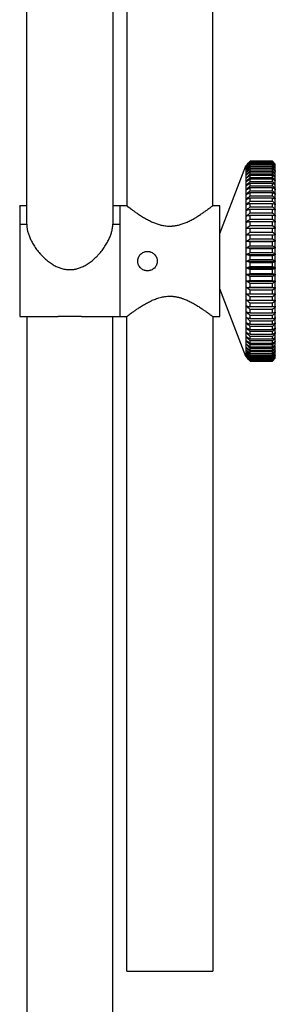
# Paper-space layout '_Superior' of a CAD drawing. Header units: millimetres. Extents: x 269 to 519, y 109 to 705.
# Tile 2 of 3: x 367 to 413, y 350 to 528. Entities that reach past the tile are written whole.
import ezdxf

# ---------------------------------------------------------------- set-up
doc = ezdxf.new("R2010")
doc.units = ezdxf.units.MM

psp = doc.layouts.new('_Superior')

# ---------------------------------------------------------------- linework, layer by layer
at = {"color": 7, "linetype": 'Continuous', "lineweight": 25}
for p, q in [((386.58, 693.1), (386.58, 494.1)), ((402.08, 494.1), (402.08, 693.1)), ((368.58, 490.79), (368.58, 584.47)), ((384.08, 584.47), (384.08, 490.79)), ((403.33, 489.1), (408.01, 501.29)), ((408.83, 502.1), (408.01, 501.29)), ((408.15, 501.16), (408.01, 501.02)), ((412.83, 502.1), (408.83, 502.1)), ((408.83, 502.1), (412.83, 502.1)), ((412.83, 502.08), (408.83, 502.08)), ((408.83, 502.03), (412.83, 502.03)), ((412.83, 501.97), (408.83, 501.97)), ((408.83, 501.87), (412.83, 501.87)), ((412.83, 501.78), (408.83, 501.78)), ((408.83, 501.63), (412.83, 501.63)), ((412.83, 501.5), (408.83, 501.5)), ((408.83, 501.3), (412.83, 501.3)), ((412.83, 501.13), (408.83, 501.13)), ((408.83, 500.89), (412.83, 500.89)), ((412.83, 500.68), (408.83, 500.68)), ((412.83, 502.1), (412.83, 502.1)), ((412.83, 502.1), (413.33, 501.59)), ((413.33, 501.59), (412.83, 502.08)), ((412.83, 502.03), (413.33, 501.51)), ((413.33, 501.5), (412.83, 501.97)), ((412.83, 501.87), (413.33, 501.35)), ((413.33, 501.32), (412.83, 501.78)), ((412.83, 501.63), (413.33, 501.1)), ((413.33, 501.06), (412.83, 501.5)), ((412.83, 501.3), (413.33, 500.77)), ((413.33, 500.72), (412.83, 501.13)), ((412.83, 500.89), (413.33, 500.36)), ((413.33, 500.3), (412.83, 500.68)), ((408.83, 500.4), (412.83, 500.4)), ((412.83, 500.15), (408.83, 500.15)), ((408.83, 499.83), (412.83, 499.83)), ((412.83, 499.55), (408.83, 499.55)), ((408.83, 499.18), (412.83, 499.18)), ((412.83, 498.87), (408.83, 498.87)), ((412.83, 500.4), (413.33, 499.86)), ((413.33, 499.79), (412.83, 500.15)), ((412.83, 499.83), (413.33, 499.3)), ((413.33, 499.22), (412.83, 499.55)), ((412.83, 499.18), (413.33, 498.65)), ((413.33, 498.56), (412.83, 498.87)), ((413.33, 500.36), (413.33, 500.27)), ((408.83, 498.46), (412.83, 498.46)), ((412.83, 498.11), (408.83, 498.11)), ((408.83, 497.66), (412.83, 497.66)), ((412.83, 497.29), (408.83, 497.29)), ((412.83, 498.46), (413.33, 497.94)), ((413.33, 497.84), (412.83, 498.11)), ((412.83, 497.66), (413.33, 497.16)), ((413.33, 497.05), (412.83, 497.29)), ((413.33, 498.65), (413.33, 498.57)), ((413.33, 497.16), (413.33, 496.96)), ((408.83, 496.8), (412.83, 496.8)), ((412.83, 496.4), (408.83, 496.4)), ((408.83, 495.88), (412.83, 495.88)), ((412.83, 495.46), (408.83, 495.46)), ((412.83, 496.8), (413.33, 496.31)), ((413.33, 496.2), (412.83, 496.4)), ((412.83, 495.88), (413.33, 495.41)), ((413.33, 495.29), (412.83, 495.46)), ((413.33, 496.31), (413.33, 496.12)), ((413.33, 495.41), (413.33, 495.32)), ((368.58, 494.1), (367.33, 494.1)), ((386.58, 494.1), (384.08, 494.1)), ((403.33, 494.1), (402.08, 494.1)), ((408.83, 494.91), (412.83, 494.91)), ((412.83, 494.45), (408.83, 494.45)), ((408.83, 493.88), (412.83, 493.88)), ((412.83, 493.4), (408.83, 493.4)), ((412.83, 494.91), (413.33, 494.45)), ((413.33, 494.32), (412.83, 494.45)), ((412.83, 493.88), (413.33, 493.44)), ((413.33, 493.31), (412.83, 493.4)), ((413.33, 494.45), (413.33, 494.27)), ((413.33, 493.44), (413.33, 493.27)), ((408.83, 492.8), (412.83, 492.8)), ((412.83, 492.3), (408.83, 492.3)), ((408.83, 491.68), (412.83, 491.68)), ((412.83, 492.8), (413.33, 492.39)), ((413.33, 492.25), (412.83, 492.3)), ((412.83, 491.68), (413.33, 491.29)), ((413.33, 492.39), (413.33, 492.22)), ((367.33, 490.79), (368.58, 490.79)), ((384.08, 490.79), (385.33, 490.79)), ((408.13, 490.02), (413.33, 490.02)), ((412.83, 491.17), (408.83, 491.17)), ((408.83, 490.52), (412.83, 490.52)), ((412.83, 489.99), (408.83, 489.99)), ((413.33, 491.15), (412.83, 491.17)), ((412.83, 490.52), (413.33, 490.16)), ((413.33, 490.01), (412.83, 489.99)), ((413.33, 491.29), (413.33, 491.14)), ((413.33, 490.16), (413.33, 490.01)), ((408.13, 488.87), (413.33, 488.87)), ((408.83, 489.33), (412.83, 489.33)), ((412.83, 488.79), (408.83, 488.79)), ((408.83, 488.12), (412.83, 488.12)), ((412.83, 489.33), (413.33, 489)), ((413.33, 488.85), (412.83, 488.79)), ((412.83, 488.12), (413.33, 487.82)), ((413.33, 489), (413.33, 488.85)), ((408.13, 487.7), (413.33, 487.7)), ((408.13, 486.51), (413.33, 486.51)), ((412.83, 487.57), (408.83, 487.57)), ((408.83, 486.88), (412.83, 486.88)), ((412.83, 486.33), (408.83, 486.33)), ((413.33, 487.66), (412.83, 487.57)), ((412.83, 486.88), (413.33, 486.62)), ((413.33, 486.46), (412.83, 486.33)), ((413.33, 487.82), (413.33, 487.66)), ((413.33, 486.62), (413.33, 486.46)), ((408.13, 485.31), (413.33, 485.31)), ((408.83, 485.64), (412.83, 485.64)), ((412.83, 485.08), (408.83, 485.08)), ((412.83, 485.64), (413.33, 485.4)), ((413.33, 485.24), (412.83, 485.08)), ((413.33, 485.4), (413.33, 485.24)), ((408.13, 484.1), (413.33, 484.1)), ((408.13, 482.89), (413.33, 482.89)), ((408.83, 484.38), (412.83, 484.38)), ((412.83, 483.82), (408.83, 483.82)), ((408.83, 483.12), (412.83, 483.12)), ((412.83, 484.38), (413.33, 484.18)), ((413.33, 484.02), (412.83, 483.82)), ((412.83, 483.12), (413.33, 482.96)), ((413.33, 482.8), (412.83, 482.57)), ((413.33, 484.18), (413.33, 484.02)), ((413.33, 482.96), (413.33, 482.8)), ((408.13, 481.69), (413.33, 481.69)), ((412.83, 482.57), (408.83, 482.57)), ((408.83, 481.87), (412.83, 481.87)), ((412.83, 481.32), (408.83, 481.32)), ((412.83, 481.87), (413.33, 481.74)), ((413.33, 481.59), (412.83, 481.32)), ((413.33, 481.74), (413.33, 481.59)), ((408.13, 480.5), (413.33, 480.5)), ((408.13, 479.33), (413.33, 479.33)), ((408.83, 480.63), (412.83, 480.63)), ((412.83, 480.09), (408.83, 480.09)), ((408.83, 479.41), (412.83, 479.41)), ((412.83, 480.63), (413.33, 480.54)), ((413.33, 480.38), (412.83, 480.09)), ((412.83, 479.41), (413.33, 479.35)), ((413.33, 479.2), (412.83, 478.87)), ((413.33, 480.54), (413.33, 480.38)), ((413.33, 479.35), (413.33, 479.2)), ((408.01, 466.91), (403.33, 479.1)), ((408.13, 478.18), (413.33, 478.18)), ((412.83, 478.87), (408.83, 478.87)), ((408.83, 478.21), (412.83, 478.21)), ((412.83, 477.68), (408.83, 477.68)), ((412.83, 478.21), (413.33, 478.19)), ((413.33, 478.04), (412.83, 477.68)), ((413.33, 478.19), (413.33, 478.04)), ((408.83, 477.04), (412.83, 477.04)), ((412.83, 476.53), (408.83, 476.53)), ((408.83, 475.9), (412.83, 475.9)), ((412.83, 477.04), (413.33, 477.06)), ((413.33, 476.91), (412.83, 476.53)), ((412.83, 475.9), (413.33, 475.96)), ((413.33, 475.81), (412.83, 475.4)), ((413.33, 477.06), (413.33, 476.91)), ((413.33, 475.98), (413.33, 475.81)), ((367.33, 474.1), (374.22, 474.1)), ((368.58, 474.1), (368.58, 219.79)), ((378.42, 474.1), (386.58, 474.1)), ((384.08, 219.79), (384.08, 474.1)), ((386.58, 356.1), (386.58, 474.1)), ((402.08, 474.1), (403.33, 474.1)), ((402.08, 474.1), (402.08, 356.1)), ((412.83, 475.4), (408.83, 475.4)), ((408.83, 474.8), (412.83, 474.8)), ((412.83, 474.33), (408.83, 474.33)), ((412.83, 474.8), (413.33, 474.9)), ((413.33, 474.76), (412.83, 474.33)), ((412.83, 473.75), (413.33, 473.88)), ((413.33, 474.93), (413.33, 474.76)), ((413.33, 473.93), (413.33, 473.75)), ((408.83, 473.75), (412.83, 473.75)), ((412.83, 473.3), (408.83, 473.3)), ((408.83, 472.75), (412.83, 472.75)), ((412.83, 472.32), (408.83, 472.32)), ((413.33, 473.75), (412.83, 473.3)), ((412.83, 472.75), (413.33, 472.91)), ((413.33, 472.79), (412.83, 472.32)), ((413.33, 472.98), (413.33, 472.79)), ((408.83, 471.8), (412.83, 471.8)), ((412.83, 471.4), (408.83, 471.4)), ((408.83, 470.91), (412.83, 470.91)), ((412.83, 470.54), (408.83, 470.54)), ((412.83, 471.8), (413.33, 472)), ((413.33, 471.89), (412.83, 471.4)), ((412.83, 470.91), (413.33, 471.15)), ((413.33, 471.04), (412.83, 470.54)), ((412.83, 470.09), (413.33, 470.36)), ((413.33, 472.08), (413.33, 471.89)), ((413.33, 471.24), (413.33, 471.04)), ((408.83, 470.09), (412.83, 470.09)), ((412.83, 469.75), (408.83, 469.75)), ((408.83, 469.34), (412.83, 469.34)), ((412.83, 469.02), (408.83, 469.02)), ((408.83, 468.65), (412.83, 468.65)), ((413.33, 470.26), (412.83, 469.75)), ((412.83, 469.34), (413.33, 469.64)), ((413.33, 469.55), (412.83, 469.02)), ((412.83, 468.65), (413.33, 468.99)), ((413.33, 468.91), (412.83, 468.37)), ((413.33, 469.62), (413.33, 469.55)), ((408.01, 467.18), (408.15, 467.04)), ((408.01, 466.91), (408.83, 466.1)), ((412.83, 468.37), (408.83, 468.37)), ((408.83, 468.05), (412.83, 468.05)), ((412.83, 467.8), (408.83, 467.8)), ((408.83, 467.52), (412.83, 467.52)), ((412.83, 467.31), (408.83, 467.31)), ((408.83, 467.07), (412.83, 467.07)), ((412.83, 466.9), (408.83, 466.9)), ((412.83, 468.05), (413.33, 468.41)), ((413.33, 468.34), (412.83, 467.8)), ((412.83, 467.52), (413.33, 467.91)), ((413.33, 467.85), (412.83, 467.31)), ((412.83, 467.07), (413.33, 467.48)), ((413.33, 467.43), (412.83, 466.9)), ((412.83, 466.71), (413.33, 467.14)), ((413.33, 467.1), (412.83, 466.57)), ((412.83, 466.43), (413.33, 466.88)), ((413.33, 466.85), (412.83, 466.33)), ((413.33, 467.94), (413.33, 467.85)), ((413.33, 467.17), (413.33, 467.1)), ((408.83, 466.71), (412.83, 466.71)), ((412.83, 466.57), (408.83, 466.57)), ((408.83, 466.43), (412.83, 466.43)), ((412.83, 466.33), (408.83, 466.33)), ((408.83, 466.23), (412.83, 466.23)), ((412.83, 466.17), (408.83, 466.17)), ((408.83, 466.12), (412.83, 466.12)), ((408.83, 466.1), (412.83, 466.1)), ((412.83, 466.1), (408.83, 466.1)), ((412.83, 466.23), (413.33, 466.71)), ((413.33, 466.69), (412.83, 466.17)), ((412.83, 466.12), (413.33, 466.61)), ((413.33, 466.61), (412.83, 466.1)), ((412.83, 466.1), (413.33, 466.6))]:
    psp.add_line(p, q, dxfattribs=at)
for points, knots in [([(408.01, 501.01), (408.01, 501.01), (408.01, 500.91), (408.01, 500.12), (408.01, 498.59), (408.01, 496.34), (408.01, 493.59), (408.01, 490.51), (408.01, 487.31), (408.01, 484.1), (408.01, 480.89), (408.01, 477.69), (408.01, 474.61), (408.01, 471.86), (408.01, 469.62), (408.01, 468.08), (408.01, 467.29), (408.01, 467.19), (408.01, 467.19)], [0, 0, 0, 0, 0.003067, 0.072529, 0.144879, 0.218765, 0.292651, 0.365001, 0.434463, 0.5, 0.565537, 0.634999, 0.707349, 0.781235, 0.855121, 0.927471, 0.996933, 1, 1, 1, 1]), ([(367.33, 494.04), (367.33, 494.06), (367.33, 494.17), (367.33, 493.65), (367.33, 492.56), (367.33, 491.37), (367.33, 490.79)], [0, 0, 0, 0, 0.0623, 0.389833, 0.705549, 1, 1, 1, 1]), ([(385.33, 494.04), (385.33, 494.06), (385.33, 494.17), (385.33, 493.65), (385.33, 492.56), (385.33, 491.37), (385.33, 490.79)], [0, 0, 0, 0, 0.0623, 0.389833, 0.705549, 1, 1, 1, 1]), ([(385.33, 494.1), (385.33, 494.1), (385.33, 494.05), (385.33, 493.82), (385.33, 493.64), (385.33, 493.16), (385.33, 492.84), (385.33, 492.1), (385.33, 491.66), (385.33, 490.68), (385.33, 490.14), (385.33, 489), (385.33, 488.4), (385.33, 487.17), (385.33, 486.54), (385.33, 485.3), (385.33, 484.69), (385.33, 483.51), (385.33, 482.9), (385.33, 481.66), (385.33, 481.04), (385.33, 479.8), (385.33, 479.2), (385.33, 478.06), (385.33, 477.52), (385.33, 476.54), (385.33, 476.1), (385.33, 475.36), (385.33, 475.05), (385.33, 474.56), (385.33, 474.38), (385.33, 474.15), (385.33, 474.1), (385.33, 474.1)], [0, 0, 0, 0, 0.0625, 0.0625, 0.125, 0.125, 0.1875, 0.1875, 0.25, 0.25, 0.3125, 0.3125, 0.375, 0.375, 0.4375, 0.4375, 0.5, 0.5, 0.5625, 0.5625, 0.625, 0.625, 0.6875, 0.6875, 0.75, 0.75, 0.8125, 0.8125, 0.875, 0.875, 0.9375, 0.9375, 1, 1, 1, 1]), ([(386.58, 494.1), (386.58, 494.1), (386.58, 494.1), (386.59, 494.09), (386.61, 494.08), (386.63, 494.06), (386.67, 494.03), (386.71, 494), (386.76, 493.96), (386.81, 493.92), (386.88, 493.87), (386.95, 493.81), (387.03, 493.75), (387.18, 493.64), (387.44, 493.45), (387.84, 493.16), (388.33, 492.81), (388.91, 492.42), (389.58, 492), (390.29, 491.59), (391.01, 491.23), (391.73, 490.92), (392.4, 490.7), (393, 490.55), (393.5, 490.47), (393.91, 490.43), (394.19, 490.42), (394.33, 490.42)], [0, 0, 0, 0, 0.018343, 0.036846, 0.055513, 0.074347, 0.09335, 0.112523, 0.131868, 0.151384, 0.171073, 0.190933, 0.210964, 0.231165, 0.293688, 0.36116, 0.426883, 0.505412, 0.580863, 0.655166, 0.72864, 0.790231, 0.848538, 0.902045, 0.935311, 0.967934, 1, 1, 1, 1]), ([(394.33, 490.42), (394.39, 490.42), (394.53, 490.42), (394.74, 490.43), (394.95, 490.45), (395.15, 490.47), (395.36, 490.5), (395.72, 490.57), (396.25, 490.7), (396.81, 490.88), (397.27, 491.07), (397.76, 491.28), (398.37, 491.59), (399.07, 492), (399.72, 492.41), (400.3, 492.8), (400.8, 493.15), (401.21, 493.44), (401.54, 493.69), (401.78, 493.87), (401.93, 493.99), (402.02, 494.06), (402.07, 494.09), (402.07, 494.1), (402.08, 494.1)], [0, 0, 0, 0, 0.015968, 0.032065, 0.048303, 0.064694, 0.081247, 0.097973, 0.151555, 0.209972, 0.240982, 0.274186, 0.344423, 0.418499, 0.493573, 0.567297, 0.638032, 0.705629, 0.768273, 0.828897, 0.887146, 0.925079, 0.962699, 1, 1, 1, 1]), ([(403.33, 474.1), (403.33, 474.1), (403.33, 474.15), (403.33, 474.38), (403.33, 474.56), (403.33, 475.05), (403.33, 475.36), (403.33, 476.1), (403.33, 476.54), (403.33, 477.52), (403.33, 478.06), (403.33, 479.2), (403.33, 479.8), (403.33, 481.04), (403.33, 481.66), (403.33, 482.9), (403.33, 483.51), (403.33, 484.69), (403.33, 485.3), (403.33, 486.54), (403.33, 487.17), (403.33, 488.4), (403.33, 489), (403.33, 490.14), (403.33, 490.68), (403.33, 491.66), (403.33, 492.1), (403.33, 492.84), (403.33, 493.16), (403.33, 493.64), (403.33, 493.82), (403.33, 494.05), (403.33, 494.1), (403.33, 494.1)], [0, 0, 0, 0, 0.0625, 0.0625, 0.125, 0.125, 0.1875, 0.1875, 0.25, 0.25, 0.3125, 0.3125, 0.375, 0.375, 0.4375, 0.4375, 0.5, 0.5, 0.5625, 0.5625, 0.625, 0.625, 0.6875, 0.6875, 0.75, 0.75, 0.8125, 0.8125, 0.875, 0.875, 0.9375, 0.9375, 1, 1, 1, 1]), ([(367.33, 490.79), (367.33, 490.14), (367.33, 488.79), (367.33, 486.29), (367.33, 483.57), (367.33, 480.88), (367.33, 478.52), (367.33, 476.59), (367.33, 475.15), (367.33, 474.24), (367.33, 474.18), (367.33, 474.16)], [0, 0, 0, 0, 0.107042, 0.221815, 0.340883, 0.459951, 0.574723, 0.681765, 0.788807, 0.90358, 1, 1, 1, 1]), ([(368.58, 490.79), (368.58, 490.73), (368.58, 490.61), (368.59, 490.43), (368.61, 490.24), (368.64, 490.05), (368.67, 489.85), (368.74, 489.51), (368.88, 489.02), (369.12, 488.36), (369.45, 487.67), (369.86, 486.95), (370.37, 486.21), (370.86, 485.59), (371.29, 485.13), (371.73, 484.68), (372.29, 484.18), (373, 483.66), (373.7, 483.24), (374.39, 482.93), (374.98, 482.74), (375.49, 482.64), (375.91, 482.58), (376.19, 482.57), (376.33, 482.57)], [0, 0, 0, 0, 0.01871, 0.037503, 0.056381, 0.075342, 0.094386, 0.113513, 0.17192, 0.232686, 0.295763, 0.36388, 0.434805, 0.508434, 0.551139, 0.583129, 0.656296, 0.725284, 0.788655, 0.847294, 0.901073, 0.934704, 0.967649, 1, 1, 1, 1]), ([(376.33, 482.57), (376.4, 482.57), (376.53, 482.57), (376.74, 482.59), (376.95, 482.61), (377.16, 482.64), (377.37, 482.68), (377.74, 482.76), (378.26, 482.93), (378.95, 483.24), (379.65, 483.66), (380.36, 484.18), (380.91, 484.67), (381.36, 485.12), (381.78, 485.59), (382.29, 486.21), (382.79, 486.95), (383.2, 487.67), (383.53, 488.36), (383.78, 489.02), (383.93, 489.58), (384.02, 490.05), (384.07, 490.43), (384.07, 490.67), (384.08, 490.79)], [0, 0, 0, 0, 0.0161095, 0.0323557, 0.0487509, 0.0653067, 0.0820343, 0.0989439, 0.1527088, 0.2113387, 0.2747045, 0.3436948, 0.4168608, 0.4467112, 0.49155, 0.565186, 0.6361186, 0.7042353, 0.7673199, 0.8280847, 0.8864972, 0.9246634, 0.9624988, 1, 1, 1, 1]), ([(385.33, 490.79), (385.33, 490.14), (385.33, 488.79), (385.33, 486.29), (385.33, 483.57), (385.33, 480.88), (385.33, 478.52), (385.33, 476.59), (385.33, 475.15), (385.33, 474.24), (385.33, 474.18), (385.33, 474.16)], [0, 0, 0, 0, 0.107042, 0.221815, 0.340883, 0.459951, 0.574723, 0.681765, 0.788807, 0.90358, 1, 1, 1, 1]), ([(388.58, 484.1), (388.58, 484.15), (388.58, 484.24), (388.6, 484.38), (388.62, 484.51), (388.66, 484.64), (388.73, 484.84), (388.86, 485.08), (389.08, 485.35), (389.35, 485.57), (389.62, 485.71), (389.87, 485.8), (390.1, 485.84), (390.25, 485.85), (390.33, 485.85)], [0, 0, 0, 0, 0.0504876, 0.1005399, 0.1504538, 0.2005298, 0.2510669, 0.3762605, 0.5011105, 0.6249713, 0.7497378, 0.8333483, 0.9162711, 1, 1, 1, 1]), ([(390.33, 485.85), (390.37, 485.85), (390.46, 485.85), (390.6, 485.83), (390.73, 485.81), (390.86, 485.77), (391.05, 485.7), (391.29, 485.57), (391.56, 485.36), (391.78, 485.09), (391.93, 484.82), (392.02, 484.56), (392.07, 484.33), (392.07, 484.18), (392.08, 484.1)], [0, 0, 0, 0, 0.049657, 0.098724, 0.147506, 0.196309, 0.245438, 0.370478, 0.493626, 0.620363, 0.747795, 0.831318, 0.914911, 1, 1, 1, 1]), ([(390.33, 482.35), (390.28, 482.35), (390.19, 482.35), (390.06, 482.37), (389.92, 482.4), (389.79, 482.43), (389.6, 482.5), (389.36, 482.63), (389.09, 482.85), (388.87, 483.11), (388.72, 483.39), (388.63, 483.64), (388.59, 483.87), (388.58, 484.02), (388.58, 484.1)], [0, 0, 0, 0, 0.04966, 0.098731, 0.147517, 0.196326, 0.24546, 0.370518, 0.493673, 0.620419, 0.747866, 0.831346, 0.914917, 1, 1, 1, 1]), ([(392.08, 484.1), (392.08, 484.05), (392.07, 483.96), (392.06, 483.83), (392.03, 483.69), (391.99, 483.56), (391.92, 483.36), (391.79, 483.12), (391.57, 482.85), (391.31, 482.64), (391.04, 482.49), (390.78, 482.41), (390.56, 482.36), (390.4, 482.35), (390.33, 482.35)], [0, 0, 0, 0, 0.05048, 0.100521, 0.150419, 0.200474, 0.250984, 0.376209, 0.501064, 0.624933, 0.749714, 0.833332, 0.916262, 1, 1, 1, 1]), ([(386.58, 474.1), (386.58, 474.1), (386.58, 474.1), (386.59, 474.11), (386.61, 474.13), (386.64, 474.15), (386.67, 474.17), (386.71, 474.21), (386.76, 474.24), (386.82, 474.29), (386.88, 474.34), (386.95, 474.39), (387.03, 474.45), (387.19, 474.57), (387.44, 474.76), (387.85, 475.05), (388.35, 475.4), (388.93, 475.79), (389.58, 476.2), (390.28, 476.6), (391, 476.97), (391.63, 477.24), (392.17, 477.43), (392.61, 477.56), (393.04, 477.66), (393.47, 477.73), (393.9, 477.77), (394.18, 477.78), (394.33, 477.78)], [0, 0, 0, 0, 0.0188217, 0.0376885, 0.0566112, 0.0756007, 0.0946677, 0.1138226, 0.1330758, 0.1524373, 0.1719172, 0.1915254, 0.2112715, 0.2311654, 0.2952046, 0.3611576, 0.4325121, 0.5054045, 0.5808861, 0.65515, 0.7244742, 0.7902196, 0.8275978, 0.8637265, 0.8988057, 0.9330536, 0.9667034, 1, 1, 1, 1]), ([(394.33, 477.78), (394.4, 477.78), (394.54, 477.78), (394.75, 477.77), (394.97, 477.75), (395.18, 477.72), (395.4, 477.69), (395.61, 477.65), (395.83, 477.61), (396.04, 477.55), (396.26, 477.49), (396.47, 477.43), (396.69, 477.36), (397.08, 477.21), (397.65, 476.97), (398.37, 476.6), (399.07, 476.2), (399.72, 475.8), (400.3, 475.4), (400.8, 475.06), (401.21, 474.76), (401.5, 474.54), (401.7, 474.39), (401.84, 474.28), (401.94, 474.2), (402.02, 474.14), (402.07, 474.11), (402.07, 474.1), (402.08, 474.1)], [0, 0, 0, 0, 0.016601, 0.033258, 0.050002, 0.066864, 0.083874, 0.101061, 0.118455, 0.136083, 0.153972, 0.172147, 0.190632, 0.20945, 0.275317, 0.344686, 0.418829, 0.494184, 0.567161, 0.638606, 0.704609, 0.768699, 0.808364, 0.847476, 0.886113, 0.924357, 0.962291, 1, 1, 1, 1]), ([(376.33, 474.11), (375.9, 474.11), (375.17, 474.11), (374.5, 474.1), (374.22, 474.1)], [0, 0, 0, 0, 0.582055, 1, 1, 1, 1]), ([(378.42, 474.1), (378.16, 474.1), (377.5, 474.1), (376.77, 474.11), (376.33, 474.11)], [0, 0, 0, 0, 0.392793, 1, 1, 1, 1]), ([(386.58, 356.1), (386.58, 356.1), (386.62, 356.1), (386.79, 356.1), (386.93, 356.1), (387.31, 356.1), (387.55, 356.1), (388.13, 356.1), (388.47, 356.1), (389.22, 356.1), (389.64, 356.1), (390.53, 356.1), (391, 356.1), (391.95, 356.1), (392.44, 356.1), (393.4, 356.1), (393.87, 356.1), (394.78, 356.1), (395.26, 356.1), (396.22, 356.1), (396.7, 356.1), (397.66, 356.1), (398.12, 356.1), (399.01, 356.1), (399.43, 356.1), (400.18, 356.1), (400.52, 356.1), (401.1, 356.1), (401.34, 356.1), (401.72, 356.1), (401.86, 356.1), (402.04, 356.1), (402.08, 356.1), (402.08, 356.1)], [0, 0, 0, 0, 0.0625, 0.0625, 0.125, 0.125, 0.1875, 0.1875, 0.25, 0.25, 0.3125, 0.3125, 0.375, 0.375, 0.4375, 0.4375, 0.5, 0.5, 0.5625, 0.5625, 0.625, 0.625, 0.6875, 0.6875, 0.75, 0.75, 0.8125, 0.8125, 0.875, 0.875, 0.9375, 0.9375, 1, 1, 1, 1])]:
    psp.add_open_spline(points, degree=3, knots=knots, dxfattribs=at)
for points in [[(408.13, 501.39), (408.36, 501.62), (408.59, 501.86), (408.83, 502.1)], [(408.13, 501.31), (408.36, 501.55), (408.59, 501.79), (408.83, 502.03)], [(408.13, 501.14), (408.36, 501.38), (408.59, 501.63), (408.83, 501.87)], [(408.83, 501.78), (408.59, 501.56), (408.36, 501.35), (408.13, 501.14)], [(408.13, 500.89), (408.36, 501.13), (408.59, 501.38), (408.83, 501.63)], [(408.83, 501.5), (408.59, 501.29), (408.36, 501.09), (408.13, 500.89)], [(408.13, 500.56), (408.36, 500.8), (408.59, 501.05), (408.83, 501.3)], [(408.83, 501.13), (408.59, 500.94), (408.36, 500.75), (408.13, 500.56)], [(408.13, 500.14), (408.36, 500.39), (408.59, 500.64), (408.83, 500.89)], [(408.83, 500.68), (408.59, 500.5), (408.36, 500.32), (408.13, 500.14)], [(408.83, 502.1), (408.83, 502.1), (408.83, 502.1), (408.83, 502.1)], [(408.83, 502.03), (408.83, 502.05), (408.83, 502.07), (408.83, 502.08)], [(408.83, 501.87), (408.83, 501.91), (408.83, 501.94), (408.83, 501.97)], [(408.83, 501.63), (408.83, 501.68), (408.83, 501.73), (408.83, 501.78)], [(408.83, 501.3), (408.83, 501.37), (408.83, 501.44), (408.83, 501.5)], [(408.83, 500.89), (408.83, 500.98), (408.83, 501.06), (408.83, 501.13)], [(408.83, 500.4), (408.83, 500.5), (408.83, 500.59), (408.83, 500.68)], [(412.83, 502.1), (412.83, 502.1), (412.83, 502.1), (412.83, 502.1)], [(412.83, 502.03), (412.83, 502.05), (412.83, 502.07), (412.83, 502.08)], [(412.83, 501.87), (412.83, 501.91), (412.83, 501.94), (412.83, 501.97)], [(412.83, 501.63), (412.83, 501.68), (412.83, 501.73), (412.83, 501.78)], [(412.83, 501.3), (412.83, 501.37), (412.83, 501.44), (412.83, 501.5)], [(412.83, 500.89), (412.83, 500.98), (412.83, 501.06), (412.83, 501.13)], [(412.83, 500.4), (412.83, 500.5), (412.83, 500.59), (412.83, 500.68)], [(413.33, 501.35), (413.33, 501.41), (413.33, 501.46), (413.33, 501.5)], [(413.33, 501.1), (413.33, 501.18), (413.33, 501.26), (413.33, 501.32)], [(413.33, 500.77), (413.33, 500.88), (413.33, 500.97), (413.33, 501.06)], [(413.33, 500.36), (413.33, 500.49), (413.33, 500.61), (413.33, 500.72)], [(408.13, 499.65), (408.36, 499.9), (408.59, 500.15), (408.83, 500.4)], [(408.83, 500.15), (408.59, 499.99), (408.36, 499.82), (408.13, 499.65)], [(408.13, 499.08), (408.36, 499.33), (408.59, 499.58), (408.83, 499.83)], [(408.83, 499.55), (408.59, 499.39), (408.36, 499.24), (408.13, 499.08)], [(408.13, 498.44), (408.36, 498.69), (408.59, 498.93), (408.83, 499.18)], [(408.83, 498.87), (408.59, 498.72), (408.36, 498.58), (408.13, 498.44)], [(408.83, 499.83), (408.83, 499.94), (408.83, 500.05), (408.83, 500.15)], [(408.83, 499.18), (408.83, 499.31), (408.83, 499.43), (408.83, 499.55)], [(408.83, 498.46), (408.83, 498.6), (408.83, 498.73), (408.83, 498.87)], [(412.83, 499.83), (412.83, 499.94), (412.83, 500.05), (412.83, 500.15)], [(412.83, 499.18), (412.83, 499.31), (412.83, 499.43), (412.83, 499.55)], [(412.83, 498.46), (412.83, 498.6), (412.83, 498.73), (412.83, 498.87)], [(413.33, 499.86), (413.33, 500.02), (413.33, 500.16), (413.33, 500.3)], [(413.33, 499.3), (413.33, 499.47), (413.33, 499.64), (413.33, 499.79)], [(413.33, 498.65), (413.33, 498.85), (413.33, 499.04), (413.33, 499.22)], [(408.13, 497.73), (408.36, 497.97), (408.59, 498.21), (408.83, 498.46)], [(408.83, 498.11), (408.59, 497.98), (408.36, 497.86), (408.13, 497.73)], [(408.13, 496.96), (408.36, 497.19), (408.59, 497.43), (408.83, 497.66)], [(408.83, 497.29), (408.59, 497.18), (408.36, 497.07), (408.13, 496.96)], [(408.83, 497.66), (408.83, 497.82), (408.83, 497.97), (408.83, 498.11)], [(408.83, 496.8), (408.83, 496.97), (408.83, 497.13), (408.83, 497.29)], [(412.83, 497.66), (412.83, 497.82), (412.83, 497.97), (412.83, 498.11)], [(412.83, 496.8), (412.83, 496.97), (412.83, 497.13), (412.83, 497.29)], [(413.33, 497.94), (413.33, 498.16), (413.33, 498.37), (413.33, 498.56)], [(413.33, 497.16), (413.33, 497.39), (413.33, 497.62), (413.33, 497.84)], [(413.33, 496.31), (413.33, 496.57), (413.33, 496.81), (413.33, 497.05)], [(408.13, 496.12), (408.36, 496.35), (408.59, 496.57), (408.83, 496.8)], [(408.83, 496.4), (408.59, 496.31), (408.36, 496.21), (408.13, 496.12)], [(408.13, 495.22), (408.36, 495.44), (408.59, 495.66), (408.83, 495.88)], [(408.83, 495.46), (408.59, 495.38), (408.36, 495.3), (408.13, 495.22)], [(408.83, 495.88), (408.83, 496.06), (408.83, 496.23), (408.83, 496.4)], [(408.83, 494.91), (408.83, 495.09), (408.83, 495.28), (408.83, 495.46)], [(412.83, 495.88), (412.83, 496.06), (412.83, 496.23), (412.83, 496.4)], [(412.83, 494.91), (412.83, 495.09), (412.83, 495.28), (412.83, 495.46)], [(413.33, 495.41), (413.33, 495.68), (413.33, 495.94), (413.33, 496.2)], [(413.33, 494.45), (413.33, 494.74), (413.33, 495.02), (413.33, 495.29)], [(408.13, 494.27), (408.36, 494.48), (408.59, 494.69), (408.83, 494.91)], [(408.83, 494.45), (408.59, 494.39), (408.36, 494.33), (408.13, 494.27)], [(408.13, 493.27), (408.36, 493.47), (408.59, 493.67), (408.83, 493.88)], [(408.83, 493.4), (408.59, 493.36), (408.36, 493.31), (408.13, 493.27)], [(408.83, 493.88), (408.83, 494.07), (408.83, 494.26), (408.83, 494.45)], [(408.83, 492.8), (408.83, 493), (408.83, 493.2), (408.83, 493.4)], [(412.83, 493.88), (412.83, 494.07), (412.83, 494.26), (412.83, 494.45)], [(412.83, 492.8), (412.83, 493), (412.83, 493.2), (412.83, 493.4)], [(413.33, 493.44), (413.33, 493.74), (413.33, 494.04), (413.33, 494.32)], [(408.13, 492.22), (408.36, 492.41), (408.59, 492.6), (408.83, 492.8)], [(408.83, 492.3), (408.59, 492.28), (408.36, 492.25), (408.13, 492.22)], [(408.13, 491.14), (408.36, 491.32), (408.59, 491.5), (408.83, 491.68)], [(408.83, 491.68), (408.83, 491.89), (408.83, 492.1), (408.83, 492.3)], [(412.83, 491.68), (412.83, 491.89), (412.83, 492.1), (412.83, 492.3)], [(413.33, 492.39), (413.33, 492.7), (413.33, 493.01), (413.33, 493.31)], [(413.33, 491.29), (413.33, 491.61), (413.33, 491.93), (413.33, 492.25)], [(408.83, 491.17), (408.59, 491.16), (408.36, 491.15), (408.13, 491.14)], [(408.13, 490.02), (408.36, 490.18), (408.59, 490.35), (408.83, 490.52)], [(408.83, 489.99), (408.59, 490), (408.36, 490.01), (408.13, 490.02)], [(408.83, 490.52), (408.83, 490.74), (408.83, 490.95), (408.83, 491.17)], [(408.83, 489.33), (408.83, 489.55), (408.83, 489.77), (408.83, 489.99)], [(412.83, 490.52), (412.83, 490.74), (412.83, 490.95), (412.83, 491.17)], [(412.83, 489.33), (412.83, 489.55), (412.83, 489.77), (412.83, 489.99)], [(413.33, 490.16), (413.33, 490.49), (413.33, 490.82), (413.33, 491.15)], [(413.33, 489), (413.33, 489.34), (413.33, 489.68), (413.33, 490.01)], [(408.13, 488.87), (408.36, 489.02), (408.59, 489.18), (408.83, 489.33)], [(408.83, 488.79), (408.59, 488.82), (408.36, 488.84), (408.13, 488.87)], [(408.13, 487.7), (408.36, 487.84), (408.59, 487.98), (408.83, 488.12)], [(408.83, 488.12), (408.83, 488.34), (408.83, 488.57), (408.83, 488.79)], [(412.83, 488.12), (412.83, 488.34), (412.83, 488.57), (412.83, 488.79)], [(413.33, 487.82), (413.33, 488.16), (413.33, 488.51), (413.33, 488.85)], [(408.83, 487.57), (408.59, 487.61), (408.36, 487.66), (408.13, 487.7)], [(408.13, 486.51), (408.36, 486.63), (408.59, 486.76), (408.83, 486.88)], [(408.83, 486.33), (408.59, 486.39), (408.36, 486.45), (408.13, 486.51)], [(408.83, 486.88), (408.83, 487.11), (408.83, 487.34), (408.83, 487.57)], [(408.83, 485.64), (408.83, 485.87), (408.83, 486.1), (408.83, 486.33)], [(412.83, 486.88), (412.83, 487.11), (412.83, 487.34), (412.83, 487.57)], [(412.83, 485.64), (412.83, 485.87), (412.83, 486.1), (412.83, 486.33)], [(413.33, 486.62), (413.33, 486.97), (413.33, 487.31), (413.33, 487.66)], [(413.33, 485.4), (413.33, 485.75), (413.33, 486.11), (413.33, 486.46)], [(408.13, 485.31), (408.36, 485.42), (408.59, 485.53), (408.83, 485.64)], [(408.83, 485.08), (408.59, 485.16), (408.36, 485.23), (408.13, 485.31)], [(408.83, 484.38), (408.83, 484.61), (408.83, 484.85), (408.83, 485.08)], [(412.83, 484.38), (412.83, 484.61), (412.83, 484.85), (412.83, 485.08)], [(413.33, 484.18), (413.33, 484.53), (413.33, 484.89), (413.33, 485.24)], [(408.13, 484.1), (408.36, 484.19), (408.59, 484.29), (408.83, 484.38)], [(408.83, 483.82), (408.59, 483.92), (408.36, 484.01), (408.13, 484.1)], [(408.13, 482.89), (408.36, 482.97), (408.59, 483.05), (408.83, 483.12)], [(408.83, 482.57), (408.59, 482.68), (408.36, 482.79), (408.13, 482.89)], [(408.83, 483.12), (408.83, 483.36), (408.83, 483.59), (408.83, 483.82)], [(412.83, 483.12), (412.83, 483.36), (412.83, 483.59), (412.83, 483.82)], [(413.33, 482.96), (413.33, 483.31), (413.33, 483.67), (413.33, 484.02)], [(413.33, 481.74), (413.33, 482.1), (413.33, 482.45), (413.33, 482.8)], [(408.13, 481.69), (408.36, 481.75), (408.59, 481.81), (408.83, 481.87)], [(408.83, 481.32), (408.59, 481.45), (408.36, 481.57), (408.13, 481.69)], [(408.83, 481.87), (408.83, 482.1), (408.83, 482.33), (408.83, 482.57)], [(408.83, 480.63), (408.83, 480.86), (408.83, 481.09), (408.83, 481.32)], [(412.83, 481.87), (412.83, 482.1), (412.83, 482.33), (412.83, 482.57)], [(412.83, 480.63), (412.83, 480.86), (412.83, 481.09), (412.83, 481.32)], [(413.33, 480.54), (413.33, 480.89), (413.33, 481.24), (413.33, 481.59)], [(408.13, 480.5), (408.36, 480.55), (408.59, 480.59), (408.83, 480.63)], [(408.83, 480.09), (408.59, 480.23), (408.36, 480.37), (408.13, 480.5)], [(408.13, 479.33), (408.36, 479.36), (408.59, 479.38), (408.83, 479.41)], [(408.83, 478.87), (408.59, 479.03), (408.36, 479.18), (408.13, 479.33)], [(408.83, 479.41), (408.83, 479.63), (408.83, 479.86), (408.83, 480.09)], [(412.83, 479.41), (412.83, 479.63), (412.83, 479.86), (412.83, 480.09)], [(413.33, 479.35), (413.33, 479.69), (413.33, 480.04), (413.33, 480.38)], [(413.33, 478.19), (413.33, 478.52), (413.33, 478.86), (413.33, 479.2)], [(408.13, 478.18), (408.36, 478.19), (408.59, 478.2), (408.83, 478.21)], [(408.83, 477.68), (408.59, 477.85), (408.36, 478.02), (408.13, 478.18)], [(408.83, 478.21), (408.83, 478.43), (408.83, 478.65), (408.83, 478.87)], [(408.83, 477.04), (408.83, 477.25), (408.83, 477.47), (408.83, 477.68)], [(412.83, 478.21), (412.83, 478.43), (412.83, 478.65), (412.83, 478.87)], [(412.83, 477.04), (412.83, 477.25), (412.83, 477.47), (412.83, 477.68)], [(413.33, 477.06), (413.33, 477.38), (413.33, 477.71), (413.33, 478.04)], [(408.13, 477.06), (408.36, 477.05), (408.59, 477.05), (408.83, 477.04)], [(408.83, 476.53), (408.59, 476.71), (408.36, 476.89), (408.13, 477.06)], [(408.13, 475.98), (408.36, 475.95), (408.59, 475.93), (408.83, 475.9)], [(408.83, 475.4), (408.59, 475.6), (408.36, 475.79), (408.13, 475.98)], [(408.83, 475.9), (408.83, 476.11), (408.83, 476.31), (408.83, 476.53)], [(412.83, 475.9), (412.83, 476.11), (412.83, 476.31), (412.83, 476.53)], [(413.33, 475.96), (413.33, 476.27), (413.33, 476.59), (413.33, 476.91)], [(413.33, 474.9), (413.33, 475.2), (413.33, 475.5), (413.33, 475.81)], [(408.13, 474.93), (408.36, 474.89), (408.59, 474.85), (408.83, 474.8)], [(408.83, 474.33), (408.59, 474.53), (408.36, 474.73), (408.13, 474.93)], [(408.13, 473.93), (408.36, 473.87), (408.59, 473.81), (408.83, 473.75)], [(408.83, 473.3), (408.59, 473.51), (408.36, 473.72), (408.13, 473.93)], [(408.83, 474.8), (408.83, 475), (408.83, 475.2), (408.83, 475.4)], [(408.83, 473.75), (408.83, 473.94), (408.83, 474.13), (408.83, 474.33)], [(412.83, 474.8), (412.83, 475), (412.83, 475.2), (412.83, 475.4)], [(412.83, 473.75), (412.83, 473.94), (412.83, 474.13), (412.83, 474.33)], [(413.33, 473.88), (413.33, 474.17), (413.33, 474.46), (413.33, 474.76)], [(408.13, 472.98), (408.36, 472.9), (408.59, 472.82), (408.83, 472.75)], [(408.83, 472.32), (408.59, 472.54), (408.36, 472.76), (408.13, 472.98)], [(408.83, 472.75), (408.83, 472.93), (408.83, 473.11), (408.83, 473.3)], [(408.83, 471.8), (408.83, 471.97), (408.83, 472.14), (408.83, 472.32)], [(412.83, 472.75), (412.83, 472.93), (412.83, 473.11), (412.83, 473.3)], [(412.83, 471.8), (412.83, 471.97), (412.83, 472.14), (412.83, 472.32)], [(413.33, 472.91), (413.33, 473.19), (413.33, 473.46), (413.33, 473.75)], [(413.33, 472), (413.33, 472.26), (413.33, 472.52), (413.33, 472.79)], [(408.13, 472.08), (408.36, 471.99), (408.59, 471.89), (408.83, 471.8)], [(408.83, 471.4), (408.59, 471.63), (408.36, 471.86), (408.13, 472.08)], [(408.13, 471.24), (408.36, 471.13), (408.59, 471.02), (408.83, 470.91)], [(408.83, 470.54), (408.59, 470.78), (408.36, 471.01), (408.13, 471.24)], [(408.13, 470.47), (408.36, 470.34), (408.59, 470.22), (408.83, 470.09)], [(408.83, 469.75), (408.59, 469.99), (408.36, 470.23), (408.13, 470.47)], [(408.83, 470.91), (408.83, 471.07), (408.83, 471.23), (408.83, 471.4)], [(408.83, 470.09), (408.83, 470.24), (408.83, 470.39), (408.83, 470.54)], [(412.83, 470.91), (412.83, 471.07), (412.83, 471.23), (412.83, 471.4)], [(412.83, 470.09), (412.83, 470.24), (412.83, 470.39), (412.83, 470.54)], [(413.33, 471.15), (413.33, 471.39), (413.33, 471.63), (413.33, 471.89)], [(413.33, 470.36), (413.33, 470.58), (413.33, 470.81), (413.33, 471.04)], [(408.13, 469.76), (408.36, 469.62), (408.59, 469.48), (408.83, 469.34)], [(408.83, 469.02), (408.59, 469.27), (408.36, 469.52), (408.13, 469.76)], [(408.13, 469.12), (408.36, 468.96), (408.59, 468.81), (408.83, 468.65)], [(408.83, 468.37), (408.59, 468.62), (408.36, 468.87), (408.13, 469.12)], [(408.13, 468.55), (408.36, 468.38), (408.59, 468.22), (408.83, 468.05)], [(408.83, 467.8), (408.59, 468.05), (408.36, 468.3), (408.13, 468.55)], [(408.83, 469.34), (408.83, 469.47), (408.83, 469.61), (408.83, 469.75)], [(408.83, 468.65), (408.83, 468.77), (408.83, 468.9), (408.83, 469.02)], [(412.83, 469.34), (412.83, 469.47), (412.83, 469.61), (412.83, 469.75)], [(412.83, 468.65), (412.83, 468.77), (412.83, 468.9), (412.83, 469.02)], [(413.33, 469.64), (413.33, 469.84), (413.33, 470.05), (413.33, 470.26)], [(413.33, 468.99), (413.33, 469.16), (413.33, 469.35), (413.33, 469.55)], [(413.33, 468.41), (413.33, 468.56), (413.33, 468.73), (413.33, 468.91)], [(408.13, 468.06), (408.36, 467.88), (408.59, 467.7), (408.83, 467.52)], [(408.83, 467.31), (408.59, 467.56), (408.36, 467.81), (408.13, 468.06)], [(408.13, 467.65), (408.36, 467.46), (408.59, 467.26), (408.83, 467.07)], [(408.83, 466.9), (408.59, 467.15), (408.36, 467.4), (408.13, 467.65)], [(408.13, 467.31), (408.36, 467.11), (408.59, 466.91), (408.83, 466.71)], [(408.83, 466.57), (408.59, 466.82), (408.36, 467.07), (408.13, 467.31)], [(408.13, 467.06), (408.36, 466.85), (408.59, 466.64), (408.83, 466.43)], [(408.83, 466.33), (408.59, 466.58), (408.36, 466.82), (408.13, 467.06)], [(408.13, 466.89), (408.36, 466.68), (408.59, 466.45), (408.83, 466.23)], [(408.83, 466.17), (408.59, 466.42), (408.36, 466.66), (408.13, 466.89)], [(408.13, 466.81), (408.36, 466.58), (408.59, 466.35), (408.83, 466.12)], [(408.83, 466.1), (408.59, 466.34), (408.36, 466.58), (408.13, 466.81)], [(408.83, 468.05), (408.83, 468.15), (408.83, 468.26), (408.83, 468.37)], [(408.83, 467.52), (408.83, 467.61), (408.83, 467.7), (408.83, 467.8)], [(408.83, 467.07), (408.83, 467.15), (408.83, 467.23), (408.83, 467.31)], [(408.83, 466.71), (408.83, 466.77), (408.83, 466.83), (408.83, 466.9)], [(412.83, 468.05), (412.83, 468.15), (412.83, 468.26), (412.83, 468.37)], [(412.83, 467.52), (412.83, 467.61), (412.83, 467.7), (412.83, 467.8)], [(412.83, 467.07), (412.83, 467.15), (412.83, 467.23), (412.83, 467.31)], [(412.83, 466.71), (412.83, 466.77), (412.83, 466.83), (412.83, 466.9)], [(413.33, 467.91), (413.33, 468.04), (413.33, 468.18), (413.33, 468.34)], [(413.33, 467.48), (413.33, 467.59), (413.33, 467.71), (413.33, 467.85)], [(413.33, 467.14), (413.33, 467.23), (413.33, 467.33), (413.33, 467.43)], [(413.33, 466.88), (413.33, 466.94), (413.33, 467.02), (413.33, 467.1)], [(413.33, 466.71), (413.33, 466.74), (413.33, 466.79), (413.33, 466.85)], [(408.83, 466.43), (408.83, 466.47), (408.83, 466.52), (408.83, 466.57)], [(408.83, 466.23), (408.83, 466.26), (408.83, 466.29), (408.83, 466.33)], [(408.83, 466.12), (408.83, 466.14), (408.83, 466.15), (408.83, 466.17)], [(408.83, 466.1), (408.83, 466.1), (408.83, 466.1), (408.83, 466.1)], [(412.83, 466.43), (412.83, 466.47), (412.83, 466.52), (412.83, 466.57)], [(412.83, 466.23), (412.83, 466.26), (412.83, 466.29), (412.83, 466.33)], [(412.83, 466.12), (412.83, 466.14), (412.83, 466.15), (412.83, 466.17)], [(412.83, 466.1), (412.83, 466.1), (412.83, 466.1), (412.83, 466.1)]]:
    psp.add_open_spline(points, degree=3, dxfattribs=at)

doc.saveas('drawing.dxf')
